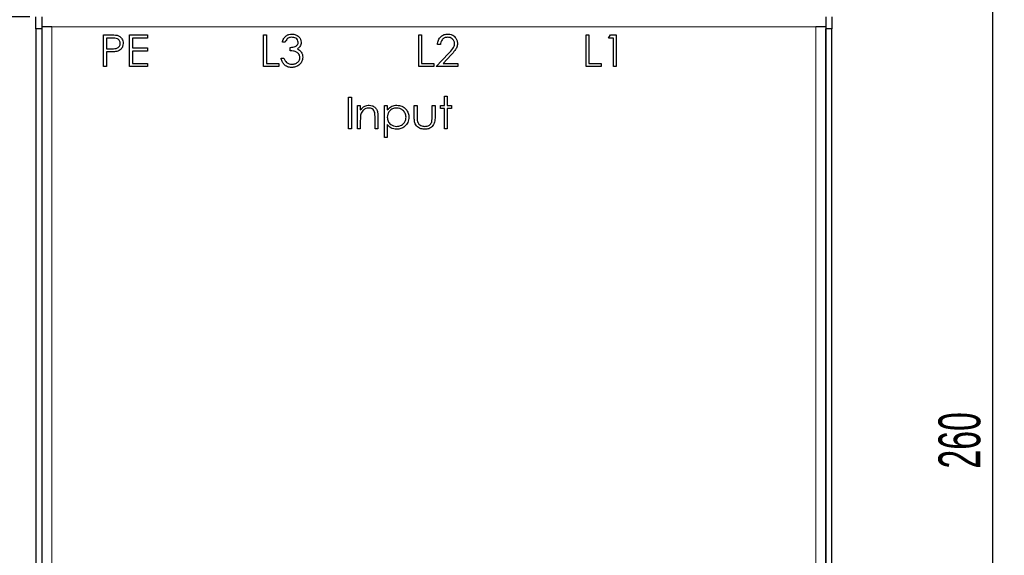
# Model space of a CAD drawing. Header units: millimetres. Extents: x 5 to 418, y 2 to 292.
# Tile 7 of 20: x 57 to 140, y 172 to 217. Entities that reach past the tile are written whole.
import ezdxf

# ---------------------------------------------------------------- set-up
doc = ezdxf.new("R2010")
doc.units = ezdxf.units.MM
doc.layers.add('SLD-0', color=7, linetype='Continuous')
doc.styles.add('SLDTEXTSTYLE0', font='TXT', dxfattribs={"width": 0.605})
doc.dimstyles.new('SLDDIMSTYLE0', dxfattribs={"dimtxt": 3.5, "dimasz": 3.302, "dimexe": 0, "dimexo": 0.0625, "dimgap": 0.875, "dimtad": 1, "dimlfac": 3, "dimrnd": 1e-09, "dimzin": 12, "dimdsep": 46, "dimtxsty": 'SLDTEXTSTYLE0', "dimsah": 1, "dimcen": 0.09, "dimadec": 0, "dimazin": 3, "dimtfac": 1, "dimtofl": 0, "dimtmove": 0, "dimatfit": 3, "dimfxl": 1, "dimfrac": 2, "dimtolj": 1, "dimtzin": 12, "dimarcsym": 0})

# ---------------------------------------------------------------- blocks, each defined once
blk = doc.blocks.new('_D_2')
at = {"layer": 'SLD-0', "color": 7}
for p, q in [((120.431, 226.964), (139.537, 226.964)), ((138.537, 226.964), (138.537, 140.297)), ((120.431, 140.297), (139.537, 140.297))]:
    blk.add_line(p, q, dxfattribs=at)
for points in [[(138.537, 226.964), (138.029, 223.662), (139.045, 223.662)], [(138.537, 140.297), (139.045, 143.599), (138.029, 143.599)]]:
    blk.add_solid(points, dxfattribs=at)
at = {"layer": 'SLD-0', "color": 7, "insert": (134.026, 179.62), "char_height": 3.5, "attachment_point": 1, "rotation": 90, "style": 'SLDTEXTSTYLE0'}
blk.add_mtext('260', dxfattribs=at)
blk = doc.blocks.new('_D_4')
at = {"layer": 'SLD-0', "color": 7}
for p, q in [((57.931, 217.464), (53.068, 217.464)), ((54.068, 217.464), (54.068, 144.13)), ((57.931, 144.13), (53.068, 144.13))]:
    blk.add_line(p, q, dxfattribs=at)
for points in [[(54.068, 217.464), (53.56, 214.162), (54.576, 214.162)], [(54.068, 144.13), (54.576, 147.432), (53.56, 147.432)]]:
    blk.add_solid(points, dxfattribs=at)
at = {"layer": 'SLD-0', "color": 7, "insert": (49.557, 176.787), "char_height": 3.5, "attachment_point": 1, "rotation": 90, "style": 'SLDTEXTSTYLE0'}
blk.add_mtext('220', dxfattribs=at)
blk = doc.blocks.new('_D_5')
at = {"layer": 'SLD-0', "color": 7}
for p, q in [((58.931, 230.297), (46.385, 230.297)), ((47.385, 230.297), (47.385, 136.964)), ((58.931, 136.964), (46.385, 136.964))]:
    blk.add_line(p, q, dxfattribs=at)
for points in [[(47.385, 230.297), (46.877, 226.995), (47.893, 226.995)], [(47.385, 136.964), (47.893, 140.266), (46.877, 140.266)]]:
    blk.add_solid(points, dxfattribs=at)
at = {"layer": 'SLD-0', "color": 7, "insert": (42.873, 179.62), "char_height": 3.5, "attachment_point": 1, "rotation": 90, "style": 'SLDTEXTSTYLE0'}
blk.add_mtext('280', dxfattribs=at)
blk = doc.blocks.new('_D_7')
at = {"layer": 'SLD-0', "color": 7}
for p, q in [((73.265, 234.13), (39.508, 234.13)), ((40.508, 127.464), (40.508, 234.13)), ((73.136, 127.464), (39.508, 127.464))]:
    blk.add_line(p, q, dxfattribs=at)
for points in [[(40.508, 234.13), (40, 230.828), (41.016, 230.828)], [(40.508, 127.464), (41.016, 130.766), (40, 130.766)]]:
    blk.add_solid(points, dxfattribs=at)
at = {"layer": 'SLD-0', "color": 7, "insert": (35.996, 176.787), "char_height": 3.5, "attachment_point": 1, "rotation": 90, "style": 'SLDTEXTSTYLE0'}
blk.add_mtext('320', dxfattribs=at)

msp = doc.modelspace()

# ---------------------------------------------------------------- linework, layer by layer
at = {"color": 7, "linetype": 'Continuous', "lineweight": 25}
for p, q in [((58.4313, 216.4638), (58.4313, 217.4638)), ((58.9313, 217.4638), (58.9313, 216.6305)), ((124.598, 217.4638), (124.598, 216.6305)), ((125.098, 217.4638), (125.098, 216.4638)), ((58.9313, 216.4638), (58.4313, 216.4638)), ((58.4313, 216.4638), (58.4313, 145.1305)), ((58.9313, 216.6305), (58.9313, 144.9638)), ((59.7646, 216.6305), (58.9313, 216.6305)), ((58.9313, 216.4638), (58.9313, 145.1305)), ((124.598, 216.6305), (123.7646, 216.6305)), ((124.598, 216.6305), (124.598, 144.9638)), ((125.098, 216.4638), (124.598, 216.4638)), ((124.598, 145.1305), (124.598, 216.4638)), ((125.098, 145.1305), (125.098, 216.4638)), ((64.1065, 215.9638), (64.6295, 215.9638)), ((64.1065, 213.2972), (64.1065, 215.9638)), ((64.3458, 215.6903), (64.3458, 214.8014)), ((64.8336, 215.6903), (64.3458, 215.6903)), ((66.2946, 215.9638), (67.7988, 215.9638)), ((66.2946, 213.2972), (66.2946, 215.9638)), ((66.5339, 215.6903), (66.5339, 214.8698)), ((67.7988, 215.6903), (66.5339, 215.6903)), ((67.7988, 215.9638), (67.7988, 215.6903)), ((77.5082, 215.9638), (77.7476, 215.9638)), ((77.5082, 213.2972), (77.5082, 215.9638)), ((77.7476, 215.9638), (77.7476, 213.5707)), ((79.3202, 215.3484), (79.0809, 215.3484)), ((90.4997, 215.9638), (90.739, 215.9638)), ((90.4997, 213.2972), (90.4997, 215.9638)), ((90.739, 215.9638), (90.739, 213.5707)), ((104.5168, 215.9638), (104.7561, 215.9638)), ((104.5168, 213.2972), (104.5168, 215.9638)), ((104.7561, 215.9638), (104.7561, 213.5707)), ((106.3971, 215.6903), (106.5536, 215.9638)), ((106.8074, 215.6903), (106.3971, 215.6903)), ((106.5536, 215.9638), (107.0467, 215.9638)), ((106.8074, 213.2972), (106.8074, 215.6903)), ((107.0467, 215.9638), (107.0467, 213.2972)), ((64.3458, 214.8014), (64.8127, 214.7956)), ((64.3458, 214.5279), (64.3458, 213.2972)), ((64.5366, 214.5279), (64.3458, 214.5279)), ((66.5339, 214.8698), (67.7988, 214.8698)), ((66.5339, 214.5963), (66.5339, 213.5707)), ((67.7988, 214.5963), (66.5339, 214.5963)), ((67.7988, 214.8698), (67.7988, 214.5963)), ((79.7305, 214.6305), (79.7305, 214.904)), ((91.9698, 213.2972), (93.004, 214.4008)), ((92.3117, 215.1433), (92.0723, 215.1433)), ((66.5339, 213.5707), (67.7988, 213.5707)), ((67.7988, 213.5707), (67.7988, 213.2972)), ((77.7476, 213.5707), (78.7732, 213.5707)), ((78.7732, 213.5707), (78.7732, 213.2972)), ((78.9783, 214.0151), (79.2176, 214.0151)), ((90.739, 213.5707), (91.7646, 213.5707)), ((91.7646, 213.5707), (91.7646, 213.2972)), ((93.208, 214.2827), (92.5408, 213.5707)), ((92.5408, 213.5707), (93.7817, 213.5707)), ((93.7817, 213.5707), (93.7817, 213.2972)), ((104.7561, 213.5707), (105.7817, 213.5707)), ((105.7817, 213.5707), (105.7817, 213.2972)), ((64.3458, 213.2972), (64.1065, 213.2972)), ((67.7988, 213.2972), (66.2946, 213.2972)), ((78.7732, 213.2972), (77.5082, 213.2972)), ((91.7646, 213.2972), (90.4997, 213.2972)), ((93.7817, 213.2972), (91.9698, 213.2972)), ((105.7817, 213.2972), (104.5168, 213.2972)), ((107.0467, 213.2972), (106.8074, 213.2972)), ((84.6193, 210.7502), (84.8587, 210.7502)), ((84.6193, 208.0835), (84.6193, 210.7502)), ((84.8587, 210.7502), (84.8587, 208.0835)), ((92.6535, 210.8185), (92.8929, 210.8185)), ((92.6535, 210.0322), (92.6535, 210.8185)), ((92.8929, 210.8185), (92.8929, 210.0322)), ((85.3715, 210.0322), (85.6108, 210.0322)), ((85.3715, 208.0835), (85.3715, 210.0322)), ((85.6108, 210.0322), (85.6108, 209.6807)), ((87.6279, 210.0322), (87.8672, 210.0322)), ((87.6279, 207.3655), (87.6279, 210.0322)), ((87.8672, 210.0322), (87.8672, 209.6716)), ((90.1236, 210.0322), (90.3629, 210.0322)), ((90.1236, 209.1011), (90.1236, 210.0322)), ((90.3629, 210.0322), (90.3629, 209.1284)), ((91.6279, 210.0322), (91.8672, 210.0322)), ((91.6279, 209.1284), (91.6279, 210.0322)), ((91.8672, 210.0322), (91.8672, 209.0835)), ((92.3117, 210.0322), (92.6535, 210.0322)), ((92.3117, 209.7929), (92.3117, 210.0322)), ((92.6535, 209.7929), (92.3117, 209.7929)), ((92.6535, 208.0835), (92.6535, 209.7929)), ((92.8929, 210.0322), (93.2347, 210.0322)), ((92.8929, 209.7929), (92.8929, 208.0835)), ((93.2347, 209.7929), (92.8929, 209.7929)), ((93.2347, 210.0322), (93.2347, 209.7929)), ((85.6108, 208.7881), (85.6108, 208.0835)), ((86.8416, 208.0835), (86.8416, 209.0002)), ((87.0809, 209.0787), (87.0809, 208.0835)), ((84.8587, 208.0835), (84.6193, 208.0835)), ((85.6108, 208.0835), (85.3715, 208.0835)), ((87.0809, 208.0835), (86.8416, 208.0835)), ((87.8672, 208.4366), (87.8672, 207.3655)), ((92.8929, 208.0835), (92.6535, 208.0835)), ((87.8672, 207.3655), (87.6279, 207.3655))]:
    msp.add_line(p, q, dxfattribs=at)
at = {"color": 7, "linetype": 'Continuous', "lineweight": 18}
for p, q in [((123.7646, 216.6305), (59.7646, 216.6305)), ((59.7646, 216.6305), (59.7646, 144.9638)), ((123.7646, 144.9638), (123.7646, 216.6305))]:
    msp.add_line(p, q, dxfattribs=at)
at = {"color": 7, "linetype": 'Continuous', "lineweight": 25}
for points, knots in [([(79.0809, 215.3484), (79.1116, 215.451), (79.173, 215.6558), (79.3767, 215.8825), (79.6233, 216.0126), (79.7909, 216.0257), (79.8747, 216.0322)], [0, 0, 0, 0, 0.2802877, 0.5596797, 0.7797465, 1, 1, 1, 1]), ([(79.8747, 216.0322), (79.9827, 216.0206), (80.1985, 215.9974), (80.4568, 215.8261), (80.6208, 215.5935), (80.6426, 215.424), (80.6535, 215.3394)], [0, 0, 0, 0, 0.28008496, 0.55986833, 0.78009915, 1, 1, 1, 1]), ([(92.0723, 215.1433), (92.0878, 215.273), (92.1187, 215.5321), (92.3469, 215.8277), (92.6359, 216.0062), (92.8399, 216.0235), (92.942, 216.0322)], [0, 0, 0, 0, 0.2800331, 0.5595507, 0.7796689, 1, 1, 1, 1]), ([(92.942, 216.0322), (93.0609, 216.0211), (93.2985, 215.9989), (93.5625, 215.7818), (93.7224, 215.5183), (93.7392, 215.3324), (93.7476, 215.2395)], [0, 0, 0, 0, 0.2798903, 0.55922373, 0.77958237, 1, 1, 1, 1]), ([(64.6295, 215.9638), (64.7435, 215.9642), (64.947, 215.9648), (65.1483, 215.9363), (65.2369, 215.9238)], [0, 0, 0, 0, 0.56031372, 1, 1, 1, 1]), ([(64.8127, 214.7956), (64.891, 214.797), (65.0471, 214.7998), (65.2451, 214.8376), (65.3753, 214.9278), (65.4784, 215.0499), (65.4963, 215.1686), (65.5082, 215.2475)], [0, 0, 0, 0, 0.25111512, 0.50102497, 0.62634536, 0.75168467, 1, 1, 1, 1]), ([(65.5082, 215.2475), (65.4963, 215.3241), (65.4783, 215.4394), (65.3797, 215.5594), (65.255, 215.6503), (65.0616, 215.6864), (64.9097, 215.689), (64.8336, 215.6903)], [0, 0, 0, 0, 0.2483528, 0.3737211, 0.4990557, 0.7488835, 1, 1, 1, 1]), ([(65.7476, 215.2486), (65.7412, 215.1606), (65.7286, 214.985), (65.5949, 214.771), (65.4133, 214.6329), (65.2815, 214.5921), (65.2155, 214.5717)], [0, 0, 0, 0, 0.2800989, 0.5593238, 0.7794579, 1, 1, 1, 1]), ([(65.2369, 215.9238), (65.3179, 215.8945), (65.4798, 215.8359), (65.6481, 215.6561), (65.7356, 215.4507), (65.7436, 215.316), (65.7476, 215.2486)], [0, 0, 0, 0, 0.2797199, 0.5593949, 0.7795065, 1, 1, 1, 1]), ([(79.8779, 215.7587), (79.8085, 215.7532), (79.6701, 215.7422), (79.4498, 215.6087), (79.3693, 215.4472), (79.3202, 215.3484)], [0, 0, 0, 0, 0.2806217, 0.56039501, 1, 1, 1, 1]), ([(79.7305, 214.904), (79.881, 214.9181), (80.1067, 214.9392), (80.3285, 215.0949), (80.4034, 215.228), (80.4106, 215.303), (80.4142, 215.3404)], [0, 0, 0, 0, 0.49940595, 0.74897274, 0.87454027, 1, 1, 1, 1]), ([(80.4142, 215.3404), (80.4007, 215.4102), (80.3736, 215.5504), (80.1694, 215.7231), (79.9884, 215.7452), (79.8779, 215.7587)], [0, 0, 0, 0, 0.2788838, 0.5600398, 1, 1, 1, 1]), ([(80.6535, 215.3394), (80.6492, 215.2777), (80.6405, 215.1546), (80.5445, 214.9499), (80.4188, 214.8511), (80.3421, 214.7908)], [0, 0, 0, 0, 0.2805082, 0.5607923, 1, 1, 1, 1]), ([(92.9297, 215.7587), (92.8386, 215.7494), (92.6566, 215.7309), (92.451, 215.5644), (92.3406, 215.3556), (92.3213, 215.2141), (92.3117, 215.1433)], [0, 0, 0, 0, 0.2797288, 0.5589686, 0.7791934, 1, 1, 1, 1]), ([(93.5082, 215.2181), (93.4969, 215.3005), (93.4743, 215.4655), (93.3118, 215.6402), (93.1243, 215.7439), (92.9946, 215.7538), (92.9297, 215.7587)], [0, 0, 0, 0, 0.2791505, 0.5589598, 0.7793409, 1, 1, 1, 1]), ([(93.004, 214.4008), (93.132, 214.5324), (93.3103, 214.7157), (93.4866, 215.0004), (93.501, 215.1456), (93.5082, 215.2181)], [0, 0, 0, 0, 0.5607551, 0.780531, 1, 1, 1, 1]), ([(93.7476, 215.2395), (93.7367, 215.1337), (93.715, 214.922), (93.5018, 214.6022), (93.3195, 214.404), (93.208, 214.2827)], [0, 0, 0, 0, 0.27928789, 0.55915378, 1, 1, 1, 1]), ([(65.2155, 214.5717), (65.0893, 214.5559), (64.8638, 214.5275), (64.6366, 214.5278), (64.5366, 214.5279)], [0, 0, 0, 0, 0.5596942, 1, 1, 1, 1]), ([(80.551, 214.0664), (80.5471, 214.1129), (80.5394, 214.2059), (80.4559, 214.3739), (80.2814, 214.5397), (80.0071, 214.6116), (79.8228, 214.6242), (79.7305, 214.6305)], [0, 0, 0, 0, 0.12523218, 0.25048027, 0.49923549, 0.74904874, 1, 1, 1, 1]), ([(80.3421, 214.7908), (80.4042, 214.7583), (80.5151, 214.7004), (80.5957, 214.6051), (80.6311, 214.5632)], [0, 0, 0, 0, 0.5597945, 1, 1, 1, 1]), ([(80.6311, 214.5632), (80.6821, 214.4815), (80.7732, 214.3355), (80.7851, 214.1646), (80.7903, 214.0894)], [0, 0, 0, 0, 0.5594596, 1, 1, 1, 1]), ([(79.8677, 213.2288), (79.7454, 213.2395), (79.501, 213.2609), (79.2123, 213.4656), (79.0447, 213.735), (79.0005, 213.9217), (78.9783, 214.0151)], [0, 0, 0, 0, 0.2798859, 0.5589785, 0.7792629, 1, 1, 1, 1]), ([(79.2176, 214.0151), (79.2421, 213.9376), (79.2856, 213.7993), (79.3835, 213.6932), (79.4265, 213.6465)], [0, 0, 0, 0, 0.5606944, 1, 1, 1, 1]), ([(79.4265, 213.6465), (79.5031, 213.5986), (79.6403, 213.5128), (79.8011, 213.5055), (79.872, 213.5023)], [0, 0, 0, 0, 0.558748, 1, 1, 1, 1]), ([(80.7903, 214.0894), (80.7713, 213.9584), (80.7332, 213.6965), (80.4825, 213.4091), (80.1776, 213.2527), (79.9711, 213.2368), (79.8677, 213.2288)], [0, 0, 0, 0, 0.2793416, 0.5588341, 0.7792735, 1, 1, 1, 1]), ([(79.872, 213.5023), (79.9645, 213.5085), (80.149, 213.521), (80.373, 213.6587), (80.524, 213.8492), (80.542, 213.9941), (80.551, 214.0664)], [0, 0, 0, 0, 0.280589, 0.5601406, 0.7803078, 1, 1, 1, 1]), ([(85.6108, 209.6807), (85.7245, 209.8033), (85.9279, 210.0225), (86.2224, 210.0529), (86.3523, 210.0664)], [0, 0, 0, 0, 0.5591406, 1, 1, 1, 1]), ([(86.3106, 209.8271), (86.2261, 209.8183), (86.057, 209.8008), (85.8593, 209.6632), (85.7145, 209.4992), (85.67, 209.3738), (85.6477, 209.3111)], [0, 0, 0, 0, 0.2795632, 0.5594073, 0.779699, 1, 1, 1, 1]), ([(86.8133, 209.4435), (86.7941, 209.5056), (86.756, 209.6294), (86.5827, 209.7999), (86.4137, 209.8168), (86.3106, 209.8271)], [0, 0, 0, 0, 0.2811923, 0.5613307, 1, 1, 1, 1]), ([(86.3523, 210.0664), (86.4396, 210.0587), (86.6143, 210.0435), (86.8438, 209.903), (87.0144, 209.6776), (87.0745, 209.3855), (87.0788, 209.1811), (87.0809, 209.0787)], [0, 0, 0, 0, 0.1865964, 0.373039, 0.5593711, 0.7792538, 1, 1, 1, 1]), ([(86.8416, 209.0002), (86.8421, 209.0834), (86.843, 209.2319), (86.8223, 209.3789), (86.8133, 209.4435)], [0, 0, 0, 0, 0.5602545, 1, 1, 1, 1]), ([(87.8672, 209.6716), (87.9885, 209.7994), (88.2058, 210.0283), (88.5171, 210.0547), (88.6546, 210.0664)], [0, 0, 0, 0, 0.55844543, 1, 1, 1, 1]), ([(88.6525, 209.8271), (88.5371, 209.8147), (88.3063, 209.7899), (88.0464, 209.5829), (87.8897, 209.3256), (87.8747, 209.1443), (87.8672, 209.0536)], [0, 0, 0, 0, 0.2797143, 0.5593271, 0.7795192, 1, 1, 1, 1]), ([(89.4399, 209.0605), (89.4241, 209.1744), (89.3926, 209.4022), (89.1815, 209.6562), (88.9216, 209.8026), (88.7422, 209.8189), (88.6525, 209.8271)], [0, 0, 0, 0, 0.2794238, 0.5591042, 0.7795162, 1, 1, 1, 1]), ([(88.6546, 210.0664), (88.8041, 210.0493), (89.1032, 210.0151), (89.4363, 209.7441), (89.6468, 209.4156), (89.6684, 209.1807), (89.6792, 209.0632)], [0, 0, 0, 0, 0.2796269, 0.559432, 0.7797032, 1, 1, 1, 1]), ([(85.6477, 209.3111), (85.6343, 209.2139), (85.6105, 209.0403), (85.6107, 208.8652), (85.6108, 208.7881)], [0, 0, 0, 0, 0.5596576, 1, 1, 1, 1]), ([(87.8672, 209.0536), (87.8802, 208.9385), (87.9061, 208.7086), (88.1233, 208.4556), (88.3863, 208.3144), (88.5662, 208.2972), (88.6562, 208.2886)], [0, 0, 0, 0, 0.2796212, 0.5588504, 0.7794453, 1, 1, 1, 1]), ([(88.6562, 208.2886), (88.7702, 208.3029), (88.9983, 208.3314), (89.2543, 208.5382), (89.4102, 208.792), (89.43, 208.971), (89.4399, 209.0605)], [0, 0, 0, 0, 0.27963205, 0.55924459, 0.77972971, 1, 1, 1, 1]), ([(89.6792, 209.0632), (89.6616, 208.9133), (89.6265, 208.6135), (89.3485, 208.2834), (89.0153, 208.0801), (88.7799, 208.0596), (88.6621, 208.0493)], [0, 0, 0, 0, 0.2795488, 0.559256, 0.7795586, 1, 1, 1, 1]), ([(90.997, 208.0493), (90.8487, 208.0613), (90.5531, 208.0853), (90.2296, 208.3856), (90.1315, 208.7557), (90.1263, 208.9858), (90.1236, 209.1011)], [0, 0, 0, 0, 0.2800534, 0.5579589, 0.7783884, 1, 1, 1, 1]), ([(90.3629, 209.1284), (90.3627, 209.0426), (90.3622, 208.8895), (90.3891, 208.7389), (90.4009, 208.6727)], [0, 0, 0, 0, 0.5603768, 1, 1, 1, 1]), ([(90.4009, 208.6727), (90.4303, 208.6074), (90.4891, 208.4766), (90.7039, 208.3212), (90.8872, 208.301), (90.9992, 208.2886)], [0, 0, 0, 0, 0.2801172, 0.5605725, 1, 1, 1, 1]), ([(91.8672, 209.0835), (91.865, 208.9379), (91.8607, 208.6484), (91.6731, 208.2683), (91.3396, 208.0707), (91.1114, 208.0564), (90.997, 208.0493)], [0, 0, 0, 0, 0.28150939, 0.55963973, 0.77928663, 1, 1, 1, 1]), ([(90.9992, 208.2886), (91.0685, 208.2927), (91.207, 208.301), (91.3846, 208.3842), (91.5192, 208.505), (91.5653, 208.604), (91.5884, 208.6535)], [0, 0, 0, 0, 0.2802653, 0.5599951, 0.7800672, 1, 1, 1, 1]), ([(91.5884, 208.6535), (91.603, 208.7415), (91.6291, 208.8988), (91.6283, 209.0581), (91.6279, 209.1284)], [0, 0, 0, 0, 0.5593832, 1, 1, 1, 1]), ([(88.6621, 208.0493), (88.4885, 208.0724), (88.1778, 208.1137), (87.9623, 208.3377), (87.8672, 208.4366)], [0, 0, 0, 0, 0.5585055, 1, 1, 1, 1])]:
    msp.add_open_spline(points, degree=3, knots=knots, dxfattribs=at)

# ---------------------------------------------------------------- dimensions: what is measured, and where the dimension line sits
at = {"layer": 'SLD-0', "color": 7}
for base, p1, p2, picture, middle in [((40.5075, 234.1305), (74.1357, 127.4638), (74.2646, 234.1305), '_D_7', (40.5075, 180.7972)), ((47.3851, 136.9638), (59.9313, 230.2972), (59.9313, 136.9638), '_D_5', (47.3851, 183.6305)), ((138.5373, 140.2972), (119.4313, 226.9638), (119.4313, 140.2972), '_D_2', (138.5373, 183.6305)), ((54.0684, 144.1305), (58.9313, 217.4638), (58.9313, 144.1305), '_D_4', (54.0684, 180.7972))]:
    dim = msp.add_linear_dim(base=base, p1=p1, p2=p2, angle=90, dimstyle='SLDDIMSTYLE0', dxfattribs=at)
    dim.commit()
    dim.dimension.update_dxf_attribs({"geometry": picture, "text_midpoint": middle, "dimtype": 160})

doc.saveas('drawing.dxf')
